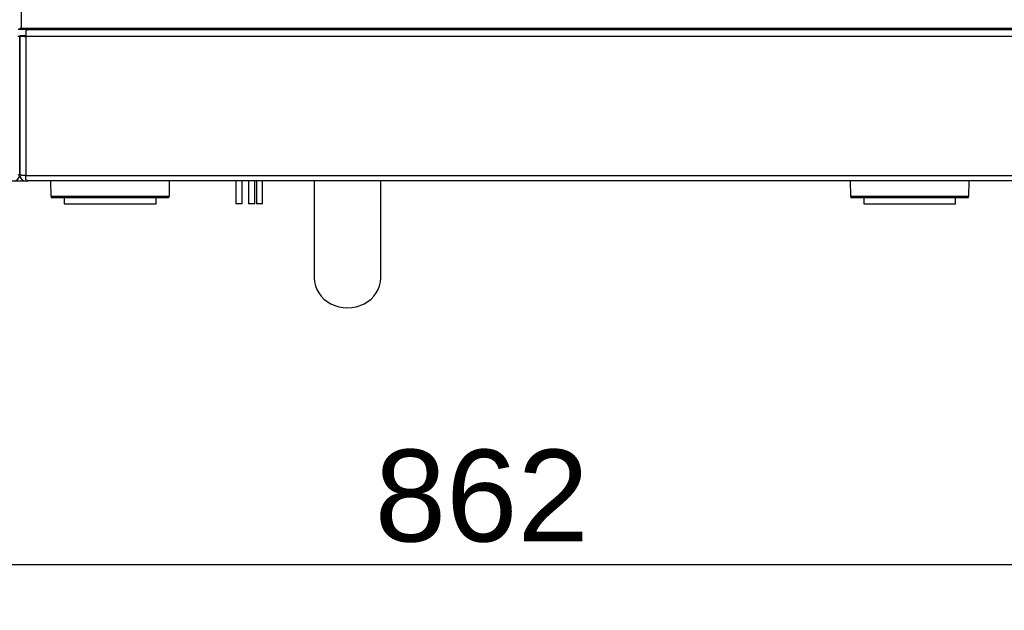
# Model space of a CAD drawing. Header units: millimetres. Extents: x 0 to 287, y 0 to 200.
# Tile 9 of 38: x 58 to 90, y 92 to 111. Entities that reach past the tile are written whole.
import ezdxf
from ezdxf.enums import TextEntityAlignment as Align

# ---------------------------------------------------------------- set-up
doc = ezdxf.new("R2010")
doc.units = ezdxf.units.MM
doc.layers.add('134.133_BW4_CTM-', color=7, linetype='Continuous')
doc.layers.add('Standard', color=7, linetype='Continuous')
doc.styles.add('SEACAD_Arial', font='arial.ttf')
doc.dimstyles.new('ISO', dxfattribs={"dimtxt": 3, "dimasz": 3, "dimexe": 1.5, "dimexo": 0, "dimgap": 0.75, "dimtad": 1, "dimlfac": 10, "dimtxsty": 'SEACAD_Arial', "dimblk1": '_SE_FILLED', "dimblk2": '_SE_FILLED', "dimsah": 1, "dimcen": 1.5, "dimazin": 0, "dimtfac": 0.7, "dimtdec": 3, "dimtmove": 0, "dimatfit": 3, "dimfxl": 1, "dimarcsym": 0})

# ---------------------------------------------------------------- blocks, each defined once
blk = doc.blocks.new('SE1')
at = {"layer": '134.133_BW4_CTM-', "color": 7, "linetype": 'Continuous'}
for p, q in [((58.4, 111.429), (58.4, 110.88)), ((58.4, 110.836), (58.3, 110.836)), ((58.35, 110.636), (58.45, 110.636)), ((58.35, 110.623), (58.35, 106.086)), ((58.35, 106.086), (58.35, 110.623)), ((58.4, 110.88), (58.4, 110.88)), ((58.4, 110.88), (99.5, 110.88)), ((99.5, 110.836), (58.4, 110.836)), ((58.45, 110.636), (58.45, 110.623)), ((58.45, 110.636), (58.55, 110.636)), ((58.45, 110.614), (58.45, 110.623)), ((58.55, 110.836), (58.615, 110.836)), ((58.55, 110.768), (58.55, 110.611)), ((99.351, 110.611), (58.55, 110.611)), ((58.55, 110.611), (58.55, 106.074)), ((58.615, 110.836), (99.286, 110.836)), ((58.725, 110.836), (58.725, 110.836)), ((58.793, 110.88), (58.793, 110.865)), ((58.843, 110.866), (58.843, 110.836)), ((59.299, 110.866), (58.843, 110.866)), ((58.925, 110.836), (58.925, 110.836)), ((58.925, 110.836), (58.925, 110.836)), ((59.299, 110.836), (59.299, 110.866)), ((59.65, 110.88), (59.65, 110.836)), ((89.05, 110.88), (89.05, 110.836)), ((58.55, 106.061), (58.55, 106.074)), ((58.069, 105.886), (58.631, 105.886)), ((58.15, 105.886), (58.55, 105.886)), ((58.55, 106.061), (99.351, 106.061)), ((58.55, 105.936), (58.55, 106.061)), ((58.582, 105.886), (58.55, 105.886)), ((58.62, 105.886), (58.582, 105.886)), ((99.27, 105.886), (58.631, 105.886)), ((59.356, 105.886), (59.365, 105.385)), ((63.235, 105.385), (63.244, 105.886)), ((65.409, 105.886), (65.409, 105.136)), ((65.609, 105.136), (65.609, 105.886)), ((65.823, 105.886), (65.823, 105.136)), ((66.023, 105.136), (66.023, 105.886)), ((66.079, 105.886), (66.079, 105.136)), ((66.279, 105.136), (66.279, 105.886)), ((67.965, 105.886), (67.965, 102.715)), ((70.135, 102.715), (70.135, 105.886)), ((85.456, 105.886), (85.465, 105.385)), ((89.335, 105.385), (89.344, 105.886)), ((59.365, 105.385), (63.235, 105.385)), ((63.185, 105.336), (59.415, 105.336)), ((59.8, 105.336), (59.8, 105.136)), ((59.8, 105.136), (62.8, 105.136)), ((62.8, 105.136), (62.8, 105.336)), ((65.609, 105.136), (65.409, 105.136)), ((66.023, 105.136), (65.823, 105.136)), ((66.279, 105.136), (66.079, 105.136)), ((85.465, 105.385), (89.335, 105.385)), ((89.285, 105.336), (85.515, 105.336)), ((85.9, 105.336), (85.9, 105.136)), ((85.9, 105.136), (88.9, 105.136)), ((88.9, 105.136), (88.9, 105.336))]:
    blk.add_line(p, q, dxfattribs=at)
for centre, radius, start, end in [((58.4, 110.886), 0.05, 182.0076, 270), ((59.17, 110.956), 0.12, 219.5813, 225), ((59.17, 110.956), 0.12, 225, 228.5904), ((59.101, 110.786), 0.05, 90, 95.0963), ((59.299, 111.036), 0.2, 270, 308.6966), ((89.53, 110.956), 0.12, 270, 315), ((89.599, 110.786), 0.05, 84.9037, 90), ((89.53, 110.956), 0.12, 315, 320.4186), ((58.15, 106.086), 0.2, 270, 0), ((58.55, 106.086), 0.2, 180, 270), ((59.415, 105.386), 0.05, 181, 270), ((63.185, 105.386), 0.05, 270, 359), ((85.515, 105.386), 0.05, 181, 270), ((89.285, 105.386), 0.05, 270, 359)]:
    blk.add_arc(centre, radius, start, end, dxfattribs=at)
for centre, major_axis, ratio, start_param, end_param in [((58.4, 110.887), (-0.05, -0.0009), 0.121832, 0.002136, 1.568662), ((58.55, 110.636), (-0.2, 0), 0.121869, 0.785398, 1.570796), ((58.55, 106.099), (0.2, 0), 0.121869, 3.926991, 4.712389), ((69.05, 102.715), (-1.085, 0), 0.897258, 0, 3.141593)]:
    blk.add_ellipse(centre, major_axis=major_axis, ratio=ratio, start_param=start_param, end_param=end_param, dxfattribs=at)
for points in [[(58.292, 110.618), (58.31, 110.618), (58.325, 110.619), (58.345, 110.621), (58.35, 110.622), (58.35, 110.623)], [(58.35, 110.623), (58.35, 110.622), (58.356, 110.621), (58.376, 110.619), (58.39, 110.618), (58.409, 110.618)], [(58.55, 110.768), (58.561, 110.789), (58.572, 110.806), (58.594, 110.829), (58.604, 110.836), (58.615, 110.836)], [(58.35, 106.086), (58.35, 106.085), (58.345, 106.084), (58.325, 106.082), (58.31, 106.082), (58.292, 106.081)], [(58.409, 106.081), (58.39, 106.082), (58.376, 106.082), (58.356, 106.084), (58.35, 106.085), (58.35, 106.086)], [(58.631, 105.886), (58.618, 105.886), (58.604, 105.89), (58.577, 105.907), (58.564, 105.92), (58.55, 105.936)]]:
    blk.add_open_spline(points, degree=3, knots=[0, 0, 0, 0, 0.5, 0.5, 1, 1, 1, 1], dxfattribs=at)
blk = doc.blocks.new('DMBLK16')
at = {"layer": 'Standard', "linetype": 'Continuous'}
for points in [[(33.36, 92.857), (33.36, 93.857), (30.36, 93.357)], [(113.56, 92.857), (116.56, 93.357), (113.56, 93.857)]]:
    blk.add_hatch(color=7, dxfattribs=at).paths.add_polyline_path(points)
at = {"layer": 'Standard', "color": 7, "linetype": 'Continuous'}
for p, q in [((30.36, 114.986), (30.36, 91.857)), ((116.56, 110.956), (116.56, 91.857)), ((30.36, 93.357), (116.56, 93.357))]:
    blk.add_line(p, q, dxfattribs=at)
at = {"layer": 'Standard', "color": 7, "linetype": 'Continuous', "style": 'SEACAD_Arial'}
blk.add_text('862', height=3, dxfattribs=at).set_placement((69.938, 97.107), align=Align.TOP_LEFT)
blk = doc.blocks.new('_SE_FILLED')
at = {"color": 0}
blk.add_line((0, 0), (-1, 0), dxfattribs=at)
blk.add_solid([(0, 0), (-1, -0.1665), (-1, 0.1665), (0, 0)], dxfattribs=at)
blk = doc.blocks.new('DMBLK18')
at = {"layer": 'Standard', "linetype": 'Continuous'}
for points in [[(16.473, 166.69), (17.473, 166.69), (16.973, 169.69)], [(16.473, 108.136), (16.973, 105.136), (17.473, 108.136)]]:
    blk.add_hatch(color=7, dxfattribs=at).paths.add_polyline_path(points)
at = {"layer": 'Standard', "color": 7, "linetype": 'Continuous'}
for p, q in [((61.052, 169.69), (15.473, 169.69)), ((16.973, 105.136), (16.973, 169.69)), ((31.82, 105.136), (15.473, 105.136))]:
    blk.add_line(p, q, dxfattribs=at)
at = {"layer": 'Standard', "color": 7, "linetype": 'Continuous', "style": 'SEACAD_Arial'}
blk.add_text('646', height=3, rotation=90, dxfattribs=at).set_placement((13.223, 133.891), align=Align.TOP_LEFT)

msp = doc.modelspace()

# ---------------------------------------------------------------- block references
at = {"layer": 'Standard'}
msp.add_blockref('SE1', (0, 0), dxfattribs=at)

# ---------------------------------------------------------------- dimensions: what is measured, and where the dimension line sits
at = {"layer": 'Standard', "color": 7, "linetype": 'Continuous'}
dim = msp.add_linear_dim(base=(16.9729, 169.6899), p1=(31.8198, 105.1357), p2=(61.0524, 169.6899), angle=90, text='\\A1;<>', dimstyle='ISO', override={"dimdec": 0}, dxfattribs=at)
dim.commit()
dim.dimension.update_dxf_attribs({"geometry": 'DMBLK18', "text_midpoint": (16.9729, 137.4128), "dimtype": 160})
dim = msp.add_linear_dim(base=(116.5598, 93.3575), p1=(30.3598, 114.9857), p2=(116.5598, 110.9557), text='\\A1;<>', dimstyle='ISO', dxfattribs=at)
dim.commit()
dim.dimension.update_dxf_attribs({"geometry": 'DMBLK16', "text_midpoint": (73.4598, 93.3575), "dimtype": 160})

doc.saveas('drawing.dxf')
